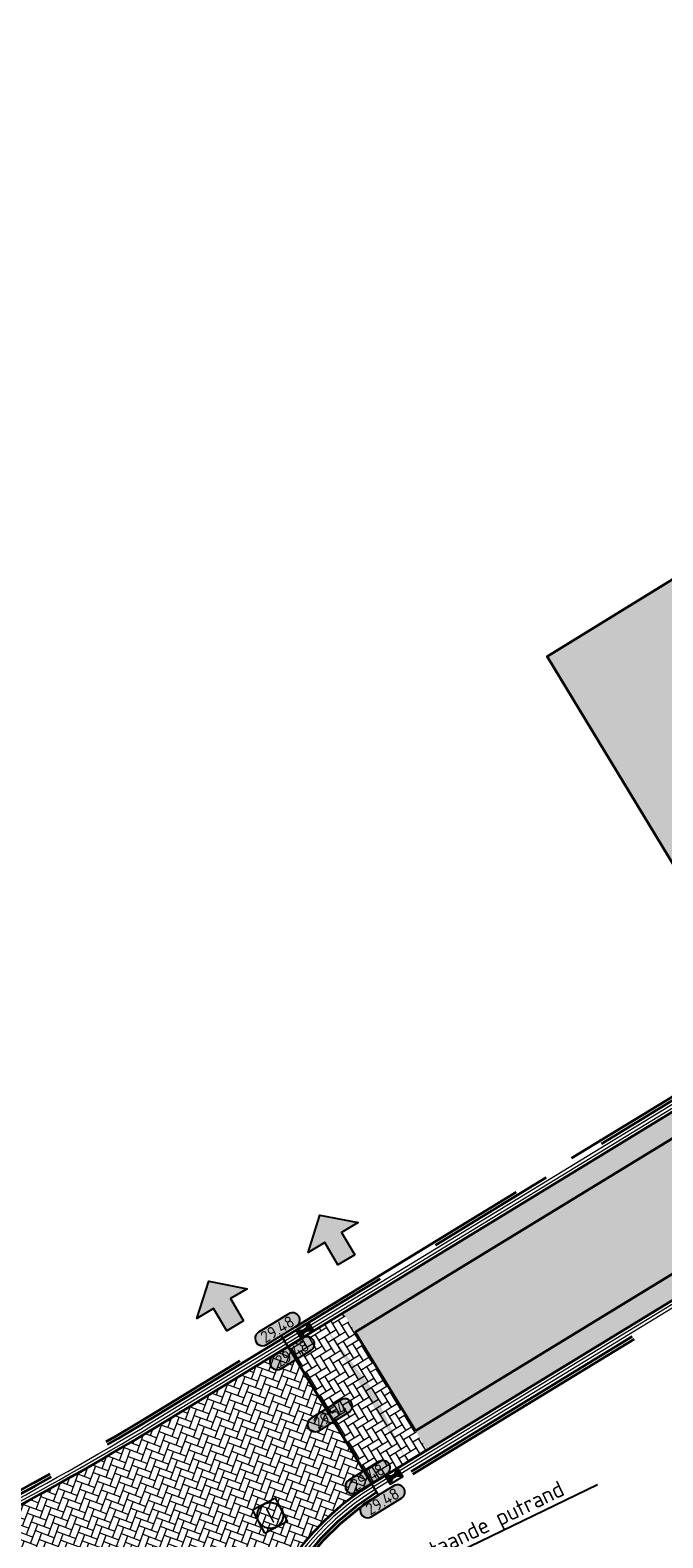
# Model space of a CAD drawing. Header units: metres. Extents: x 199937 to 201628, y 374508 to 375260.
# Tile 92 of 183: x 201259 to 201278, y 374829 to 374875. Entities that reach past the tile are written whole.
import ezdxf
from ezdxf import colors
from ezdxf.entities.mleader import LeaderData, LeaderLine
from ezdxf.enums import TextEntityAlignment as Align
from ezdxf.math import Vec2, Vec3

# ---------------------------------------------------------------- set-up
doc = ezdxf.new("R2010")
doc.units = ezdxf.units.M
doc.linetypes.add('VH-OPSLUITBAND_100X200', pattern=[16, 8, -2, 4, -2])
doc.layers.add('000___INRIT-PIJL', color=252, linetype='Continuous')
for name, color, linetype, lineweight in [('N-WE-GR-BEPLANTING_CULTUUR-A', 92, 'Continuous', 0), ('N-WE-GR-GROENSTROOK-G', 90, 'Continuous', 35), ('N-WE-OG-HOOGTELIJN-G', 7, 'Continuous', 25), ('N-WE-RI-GWA_BOB-T25', 7, 'Continuous', 25), ('N-WE-RI-ITR_RIOOLPUT-S', 84, 'Continuous', 25), ('N-WE-RI-KOLK-S', 7, 'Continuous', 25), ('N-WE-VH-DWARSHELLING-S', 7, 'Continuous', 25), ('N-WE-VH-GOOT-G', 170, 'Continuous', 35), ('N-WE-VH-KANTOPSLUITING_OPSLUITBAND_100X200-G', 150, 'VH-OPSLUITBAND_100X200', 35), ('N-WE-VH-KANTVERHARDING_STREKLAAG-G', 60, 'Continuous', 18), ('N-WE-VH-VERHARDING_BETONSTRAATSTEEN-G', 252, 'Continuous', 35), ('X-XX-AL-HOOGTELABEL-S', 7, 'Continuous', 25)]:
    doc.layers.add(name, color=color, linetype=linetype, lineweight=lineweight)
doc.layers.add('N-WE-VH-VERHARDING_BETONSTRAATSTEEN_HEIDE-A', color=7, linetype='Continuous', lineweight=0, true_color=0x986657)
doc.layers.add('N-WE-VH-VERHARDING_BETONSTRAATSTEEN_ROOD-A', color=7, linetype='Continuous', lineweight=0, true_color=0xa92c0a)
doc.styles.add('NLCS-ISO', font='NLCS-ISO.ttf')
doc.styles.add('NLCS-ISO-ANNOTATIEF-T18', font='NLCS-ISO.ttf', dxfattribs={"height": 1.8})
doc.styles.add('NLCS-ISO-M200-T25', font='NLCS-ISO.ttf', dxfattribs={"height": 0.5})
pattern_1 = [(121.40454236, (0, 0), (-0.2886632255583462, 0.06981075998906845), [0.6299999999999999, -0.21]), (31.40454236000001, (-0.3584739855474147, -0.2188524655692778), (-0.2886632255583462, 0.0698107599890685), [0.63, -0.21])]

# ---------------------------------------------------------------- blocks, each defined once
blk = doc.blocks.new('inrit')
h = blk.add_hatch(color=256)
h.dxf.hatch_style = 1
h.paths.add_polyline_path([(0.3000000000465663, 1), (-0.300000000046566, 1), (-0.3000000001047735, 1.799999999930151), (-0.900000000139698, 1.799999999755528), (-2.328301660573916e-10, 2.599999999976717), (0.9000000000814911, 1.799999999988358), (0.2999999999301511, 1.799999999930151)])
at = {"color": 3, "flags": 128}
blk.add_lwpolyline([(0.3000000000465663, 1), (-0.300000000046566, 1), (-0.3000000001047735, 1.799999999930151), (-0.900000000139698, 1.799999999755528), (-2.328301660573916e-10, 2.599999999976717), (0.9000000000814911, 1.799999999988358), (0.2999999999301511, 1.799999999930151), (0.3000000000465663, 1)], dxfattribs=at)
blk = doc.blocks.new('*U283')
h = blk.add_hatch(color=253)
h.dxf.hatch_style = 1
edge = h.paths.add_edge_path()
edge.add_line((2.726055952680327, 1.132202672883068), (-2.726055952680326, 1.132202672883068))
edge.add_arc((-2.726055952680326, 0), 1.132202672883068, 90, 270)
edge.add_line((-2.726055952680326, -1.132202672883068), (2.726055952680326, -1.132202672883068))
edge.add_arc((2.726055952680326, 3.697785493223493e-32), 1.132202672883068, 270, 450)
blk.add_lwpolyline([(2.726055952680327, 1.132202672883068), (-2.726055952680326, 1.132202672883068, 0.9999999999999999), (-2.726055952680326, -1.132202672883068), (2.726055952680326, -1.132202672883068, 0.9999999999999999)], format="xyb", close=True)
at = {"style": 'NLCS-ISO-ANNOTATIEF-T18'}
blk.add_attdef('HGT', text='', height=1.8, dxfattribs=at).set_placement((-0.002853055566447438, -0.0004570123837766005), align=Align.MIDDLE_CENTER)
blk = doc.blocks.new('SRI-PUT_INSPECTIE-SO')
at = {"lineweight": -3, "flags": 128}
blk.add_lwpolyline([(-1.999999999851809, -2.000000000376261), (2.000000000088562, -2.000000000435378), (2.000000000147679, 1.999999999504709), (-2.00000000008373, 1.999999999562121)], close=True, dxfattribs=at)
at = {"lineweight": -3, "ltscale": 1.5}
blk.add_circle((0, -7.105427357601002e-14), 1.999999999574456, dxfattribs=at)
at = {"ltscale": 0.1, "style": 'NLCS-ISO'}
blk.add_text('I', height=2.5, dxfattribs=at).set_placement((-0.002795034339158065, -0.007140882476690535), align=Align.MIDDLE_CENTER)
blk = doc.blocks.new('*U408')
blk.add_solid([(0, 0), (2.485991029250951, 0.25), (4.971982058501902, 0)])
blk = doc.blocks.new('N-SRI-KOLK_STRAAT_450X300-SO')
h = blk.add_hatch(color=256)
h.dxf.hatch_style = 1
h.paths.add_polyline_path([(-7.127631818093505e-14, 0.7499999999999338), (-1.125000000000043, 1.49999999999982), (-1.125000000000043, 4.75175454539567e-14)])
h.paths.add_polyline_path([(1.1249999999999, 4.75175454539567e-14), (1.1249999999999, 1.49999999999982), (-7.122080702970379e-14, 0.7499999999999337)])
for p, q in [((-1.125000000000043, 4.75175454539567e-14), (1.1249999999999, 1.49999999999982)), ((1.1249999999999, 4.75175454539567e-14), (-1.125000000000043, 1.49999999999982))]:
    blk.add_line(p, q)
at = {"flags": 128}
blk.add_lwpolyline([(-1.125000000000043, 4.75175454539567e-14), (1.1249999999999, 4.75175454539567e-14), (1.1249999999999, 1.49999999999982), (-1.125000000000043, 1.49999999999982)], close=True, dxfattribs=at)

msp = doc.modelspace()

# ---------------------------------------------------------------- hatches: boundary and pattern name
at = {"layer": 'N-WE-GR-BEPLANTING_CULTUUR-A'}
h = msp.add_hatch(dxfattribs=at)
h.set_pattern_fill('AGR-BEPLANTING_SOORT_01-SO', color=256, scale=0.2, pattern_type=2)
h.set_pattern_definition([(59.99999999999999, (0, 0), (-0.1154700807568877, 0.1999999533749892), [0.0577352, -0.1732052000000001]), (120, (0, 0), (-0.2309400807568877, -4.662501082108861e-08), [0.0577352, -0.1732052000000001]), (270, (0, 0), (0.11547, -0.2000000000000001), [0.05, -0.35])])
edge = h.paths.add_edge_path()
edge.add_line((201298.693296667, 374869.3822465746), (201298.9777335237, 374870.5668369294))
edge.add_line((201298.9777335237, 374870.5668369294), (201274.902110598, 374855.7492131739))
edge.add_line((201274.902110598, 374855.7492131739), (201279.0362602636, 374848.9254358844))
edge.add_line((201279.0362602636, 374848.9254358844), (201283.294299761, 374851.7049426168))
edge.add_line((201283.294299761, 374851.7049426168), (201285.7657540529, 374858.4633730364))
edge.add_line((201285.7657540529, 374858.4633730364), (201290.8724429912, 374861.2853028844))
edge.add_line((201290.8724429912, 374861.2853028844), (201295.6018533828, 374860.1232281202))
edge.add_line((201295.6018533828, 374860.1232281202), (201297.0214438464, 374857.3770666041))
edge.add_line((201297.0214438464, 374857.3770666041), (201300.6171518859, 374855.4967351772))
edge.add_line((201300.6171518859, 374855.4967351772), (201301.2569089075, 374855.8873141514))
edge.add_arc((201298.1825528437, 374860.9230201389), 5.899999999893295, 301.4045423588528, 366.3291639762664)
edge.add_line((201304.0465921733, 374861.5734374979), (201303.1456429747, 374861.7897715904))
edge.add_line((201303.1456429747, 374861.7897715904), (201298.130868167, 374858.7169693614))
edge.add_line((201298.130868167, 374858.7169693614), (201293.5331589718, 374866.2203732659))
edge.add_line((201293.5331589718, 374866.2203732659), (201298.693296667, 374869.3822465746))
at = {"layer": 'N-WE-VH-VERHARDING_BETONSTRAATSTEEN_HEIDE-A', "true_color": 0x986657}
h = msp.add_hatch(dxfattribs=at)
h.set_pattern_fill('AVH-HEI_BSS_KEIFRMT_KEPER-SO', color=25, scale=2, angle=121.40454236, pattern_type=2)
h.set_pattern_definition(pattern_1)
h.paths.add_polyline_path([(201300.1230749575, 374853.9062991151), (201299.7583208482, 374854.5037557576), (201268.6053371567, 374835.4845031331), (201268.970091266, 374834.8870464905)])
h = msp.add_hatch(dxfattribs=at)
h.set_pattern_fill('AVH-HEI_BSS_KEIFRMT_KEPER-SO', color=25, scale=2, angle=121.40454236, pattern_type=2)
h.set_pattern_definition(pattern_1)
h.paths.add_polyline_path([(201302.3491078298, 374850.2601218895), (201301.9843537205, 374850.8575785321), (201270.8313700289, 374831.8383259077), (201271.1961241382, 374831.240869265)])
h = msp.add_hatch(dxfattribs=at)
h.set_pattern_fill('AVH-HEI_BSS_KEIFRMT_KEPER-SO', color=25, scale=2, angle=121.40454236, pattern_type=2)
h.set_pattern_definition(pattern_1)
h.paths.add_polyline_path([(201268.6053371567, 374835.4845031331), (201266.8983181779, 374834.4423485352), (201269.4891051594, 374830.1987146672), (201271.1961241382, 374831.240869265), (201270.8313700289, 374831.8383259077)])
at = {"layer": 'N-WE-VH-VERHARDING_BETONSTRAATSTEEN_ROOD-A'}
h = msp.add_hatch(dxfattribs=at)
h.set_pattern_fill('AVH-ROO_BSS_KEIFRMT_KEPER-SO', color=36, scale=2, angle=76.40454236, pattern_type=2)
h.set_pattern_definition([(76.40454236, (201270.8313700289, 374831.8383259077), (-0.1547520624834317, 0.2534793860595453), [0.6299999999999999, -0.21]), (346.40454236, (201270.4231385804, 374831.9370532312), (-0.1547520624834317, 0.2534793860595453), [0.63, -0.21])])
h.paths.add_polyline_path([(201301.9843537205, 374850.8575785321), (201300.1230749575, 374853.9062991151), (201268.970091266, 374834.8870464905), (201270.8313700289, 374831.8383259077)])
h = msp.add_hatch(dxfattribs=at)
h.set_pattern_fill('AVH-ROO_BSS_KEIFRMT_KEPER-SO', color=36, scale=2, angle=69.61158121, pattern_type=2)
h.set_pattern_definition([(69.61158121, (0, 0), (-0.1236836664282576, 0.2700043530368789), [0.63, -0.21]), (339.61158121, (-0.3936880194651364, 0.1463206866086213), (-0.1236836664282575, 0.2700043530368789), [0.63, -0.21])])
edge = h.paths.add_edge_path()
edge.add_line((201269.4891051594, 374830.1987146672), (201266.8983181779, 374834.4423485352))
edge.add_line((201266.8983181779, 374834.4423485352), (201263.0765490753, 374832.109114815))
edge.add_arc((201210.8124959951, 374917.716116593), 100.2999999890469, 294.6115812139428, 301.40454235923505, ccw=False)
edge.add_line((201252.5838921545, 374826.5281762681), (201251.0386041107, 374825.8203103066))
edge.add_line((201251.0386041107, 374825.8203103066), (201253.1132263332, 374821.2913611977))
edge.add_arc((201255.7369531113, 374815.5637039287), 6.299999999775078, 26.00278826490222, 114.6115812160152, ccw=False)
edge.add_line((201261.3992211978, 374818.3257177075), (201261.8984618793, 374817.3022490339))
edge.add_line((201261.8984618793, 374817.3022490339), (201266.3542332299, 374819.4757423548))
edge.add_arc((201273.8140467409, 374823.114585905), 8.300000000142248, 121.40454235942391, 206.0027882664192, ccw=False)

# ---------------------------------------------------------------- linework, layer by layer
at = {"layer": 'N-WE-GR-GROENSTROOK-G'}
msp.add_lwpolyline([(201300.617151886, 374855.4967351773), (201297.0214438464, 374857.3770666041), (201295.6018533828, 374860.1232281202), (201290.8724429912, 374861.2853028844), (201285.7657540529, 374858.4633730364), (201284.1683950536, 374854.0952406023), (201283.294299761, 374851.7049426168), (201279.0362602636, 374848.9254358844), (201274.902110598, 374855.7492131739), (201298.9777335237, 374870.5668369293), (201298.693296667, 374869.3822465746), (201293.5331589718, 374866.220373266), (201298.130868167, 374858.7169693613), (201303.1456429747, 374861.7897715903), (201304.0465921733, 374861.5734374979, -0.2911166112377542), (201301.2569089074, 374855.8873141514)], format="xyb", close=True, dxfattribs=at)
at = {"layer": 'N-WE-OG-HOOGTELIJN-G'}
msp.add_lwpolyline([(201269.6975360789, 374829.8573108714), (201266.6898872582, 374834.7837523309)], dxfattribs=at)
at = {"layer": 'N-WE-VH-GOOT-G'}
for points in [[(201279.4654290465, 374903.5273109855), (201276.406011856, 374908.5202415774, 0.1877469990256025), (201272.7674762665, 374911.2855925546), (201259.3802154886, 374915.1164447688, 0.2094161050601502), (201254.3700697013, 374914.440235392), (201197.641662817, 374879.891685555, 0.3496658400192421), (201194.9418536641, 374872.5188592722), (201203.5700273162, 374846.6330093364, 0.08300686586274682), (201211.3376270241, 374831.9775358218, 0.01048548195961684), (201222.5837637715, 374817.8977237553, 0.3384533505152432), (201230.0464565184, 374816.2042217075), (201252.5838921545, 374826.5281762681, 0.0296485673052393), (201263.0765490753, 374832.109114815), (201301.465339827, 374855.5459103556, 0.4146907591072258), (201303.5543079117, 374864.2145619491), (201279.9878960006, 374902.6746514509)], [(201304.0561268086, 374851.3022764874), (201269.4891051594, 374830.1987146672, 0.386862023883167), (201266.3542332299, 374819.4757423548), (201286.8574434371, 374777.4431233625, 0.4537125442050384), (201296.0079422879, 374774.9589722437), (201312.9819750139, 374786.2451868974)]]:
    msp.add_lwpolyline(points, format="xyb", dxfattribs=at)
at = {"layer": 'N-WE-VH-KANTOPSLUITING_OPSLUITBAND_100X200-G'}
for points in [[(201259.6940659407, 374914.714593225), (201259.2976812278, 374914.8280213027, 0.2094161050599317), (201254.5261138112, 374914.1840123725), (201197.7977069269, 374879.6354625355, 0.3496658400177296), (201195.2264601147, 374872.6137232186), (201203.8546337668, 374846.7278732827, 0.08300686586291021), (201211.5759058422, 374832.1598081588, 0.01048548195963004), (201222.8141907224, 374818.0898263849, 0.3384533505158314), (201229.921517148, 374816.4769672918), (201252.4589527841, 374826.8009218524, 0.02964856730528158), (201262.9202258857, 374832.3651676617), (201301.3090166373, 374855.8019632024, 0.2991574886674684), (201304.1238061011, 374861.7605819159, 0.2991574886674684)], [(201304.0465921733, 374861.5734374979, -0.2911166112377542), (201301.2569089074, 374855.8873141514), (201262.8681181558, 374832.4505186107, -0.02964856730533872), (201252.4173063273, 374826.8918370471), (201229.8798706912, 374816.5678824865, -0.3384533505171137), (201222.890999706, 374818.1538605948, -0.01048548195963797), (201211.6553321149, 374832.2205656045, -0.08300686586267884), (201203.9495025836, 374846.7594945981), (201195.3213289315, 374872.645344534, -0.3496658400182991), (201197.8497216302, 374879.5500548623), (201254.5781285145, 374914.0986046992, -0.2094161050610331), (201259.2701698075, 374914.7318801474), (201259.4742722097, 374914.6734749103)], [(201328.7256171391, 374866.0511033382), (201315.3391798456, 374857.8607936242), (201304.8435285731, 374851.4315043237), (201269.6454283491, 374829.9426618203, 0.3868620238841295), (201266.6238650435, 374819.6072668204), (201287.1270752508, 374777.5746478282, 0.4537125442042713), (201295.841836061, 374775.2087896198), (201313.1054015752, 374786.6875176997), (201328.8999947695, 374797.1261028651)], [(201328.7778071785, 374865.9658026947), (201315.3913698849, 374857.7754929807), (201304.8957001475, 374851.3461923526), (201269.697536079, 374829.8573108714, 0.3868620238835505), (201266.7137423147, 374819.651108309), (201287.216952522, 374777.6184893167, 0.4537125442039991), (201295.7864673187, 374775.2920620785), (201313.050148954, 374786.7708673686), (201328.8448584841, 374797.2095294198, -6.668934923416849e-05), (201328.8448807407, 374797.2095441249)]]:
    msp.add_lwpolyline(points, format="xyb", dxfattribs=at)
at = {"layer": 'N-WE-VH-KANTVERHARDING_STREKLAAG-G'}
for points in [[(201279.3801630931, 374903.4750642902), (201276.3207459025, 374908.467994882, 0.1877469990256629), (201272.7399648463, 374911.1894513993), (201259.3527040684, 374915.0203036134, 0.2094161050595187), (201254.4220844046, 374914.3548277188), (201197.6936775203, 374879.8062778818, 0.3496658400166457), (201195.036722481, 374872.5504805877), (201203.664896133, 374846.6646306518, 0.08300686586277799), (201211.4170532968, 374832.0382932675, 0.01048548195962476), (201222.6605727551, 374817.9617579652, 0.3384533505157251), (201230.0048100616, 374816.2951369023), (201252.5422456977, 374826.6190914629, 0.02964856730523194), (201263.0244413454, 374832.1944657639), (201301.4132320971, 374855.6312613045, 0.4146907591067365), (201303.4690419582, 374864.1623152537), (201279.9026300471, 374902.6224047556)], [(201279.2948971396, 374903.4228175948), (201276.2354799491, 374908.4157481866, 0.1877469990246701), (201272.712453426, 374911.0933102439), (201259.3251926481, 374914.9241624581, 0.2094161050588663), (201254.4740991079, 374914.2694200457), (201197.7456922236, 374879.7208702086, 0.3496658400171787), (201195.1315912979, 374872.5821019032), (201203.7597649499, 374846.6962519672, 0.08300686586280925), (201211.4964795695, 374832.0990507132, 0.01048548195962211), (201222.7373817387, 374818.025792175, 0.3384533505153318), (201229.9631636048, 374816.386052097), (201252.5005992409, 374826.7100066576, 0.02964856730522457), (201262.9723336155, 374832.2798167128), (201301.3611243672, 374855.7166122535, 0.4146907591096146), (201303.3837760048, 374864.1100685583), (201279.8173640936, 374902.5701580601)], [(201304.7393131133, 374851.6022062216), (201269.5412128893, 374830.1133637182, 0.386862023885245), (201266.4441105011, 374819.5195838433), (201286.9473207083, 374777.486964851, 0.4537125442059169), (201295.9525735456, 374775.0422447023), (201313.2161390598, 374786.5209727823)], [(201304.7914208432, 374851.5168552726), (201269.5933206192, 374830.0280127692, 0.3868620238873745), (201266.5339877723, 374819.5634253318), (201287.0371979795, 374777.5308063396, 0.45371254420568), (201295.8972048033, 374775.125517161), (201313.1607703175, 374786.604245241)]]:
    msp.add_lwpolyline(points, format="xyb", dxfattribs=at)
at = {"layer": 'N-WE-VH-VERHARDING_BETONSTRAATSTEEN-G'}
for points in [[(201268.970091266, 374834.8870464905), (201300.1230749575, 374853.9062991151), (201301.9843537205, 374850.8575785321), (201270.8313700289, 374831.8383259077)], [(201270.8313700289, 374831.8383259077), (201268.970091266, 374834.8870464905)], [(201269.4891051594, 374830.1987146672), (201266.8983181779, 374834.4423485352)]]:
    msp.add_lwpolyline(points, dxfattribs=at)

# ---------------------------------------------------------------- block references
at = {"layer": '000___INRIT-PIJL'}
for p, rotation in [((201269.2105501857, 374836.2621395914, 29.45130810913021), 30.74148079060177), ((201265.7797660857, 374834.2217281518, 29.45225963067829), 30.74148079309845)]:
    msp.add_blockref('inrit', p, dxfattribs=dict(at, rotation=rotation))
at = {"layer": 'N-WE-RI-ITR_RIOOLPUT-S', "xscale": 0.2, "yscale": 0.2, "zscale": 0.2, "rotation": 27.5923365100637}
msp.add_blockref('SRI-PUT_INSPECTIE-SO', (201266.3440532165, 374829.2239851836), dxfattribs=at)
at = {"layer": 'N-WE-RI-KOLK-S', "xscale": 0.2, "yscale": 0.2, "zscale": 0.2}
for p, rotation in [((201267.3436792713, 374835.0657365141), 211.4045423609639), ((201270.2471126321, 374830.3099969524), 31.4045423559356)]:
    msp.add_blockref('N-SRI-KOLK_STRAAT_450X300-SO', p, dxfattribs=dict(at, rotation=rotation))
at = {"layer": 'N-WE-VH-DWARSHELLING-S', "rotation": 301.4045423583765}
msp.add_blockref('*U408', (201267.9977253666, 374835.1135491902), dxfattribs=at)
at = {"layer": 'X-XX-AL-HOOGTELABEL-S', "xscale": 0.2, "yscale": 0.2, "zscale": 0.2, "rotation": 31.40454236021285}
for p, values in [((201266.571894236, 374834.9770214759), {'HGT': '29.48'}), ((201267.0254090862, 374834.2341773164), {'HGT': '29.48'}), ((201268.1937116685, 374832.3205316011), {'HGT': '29.54'}), ((201269.3600071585, 374830.4101734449), {'HGT': '29.48'}), ((201269.8155291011, 374829.6640417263), {'HGT': '29.48'})]:
    msp.add_blockref('*U283', p, dxfattribs=at).add_auto_attribs(values)

# ---------------------------------------------------------------- leaders
at = {"layer": 'N-WE-RI-GWA_BOB-T25'}
ml = msp.add_multileader_mtext('Standard', dxfattribs=at)
ml.set_content('Handhaven bestaande putrand', color=256, style='NLCS-ISO-M200-T25')
ml.set_leader_properties(color=256, linetype='ByLayer', lineweight=-1)
ml.build(insert=Vec2(0, 0))
ml.multileader.update_dxf_attribs({"text_left_attachment_type": 5, "text_right_attachment_type": 5, "dogleg_length": 0.5, "arrow_head_size": 0.5})
ctx = ml.context
ctx.base_point, ctx.char_height, ctx.arrow_head_size, ctx.landing_gap_size, ctx.plane_origin, ctx.plane_x_axis, ctx.plane_y_axis = Vec3(201267.2790493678, 374825.7497922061, 29.65619063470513), 0.5, 0.5, 0.18, Vec3(201259.8172509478, 374827.1673494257, 29.65619063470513), Vec3(0.9006210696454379, 0.4346052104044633), Vec3(-0.4346052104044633, 0.9006210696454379)
ctx.left_attachment, ctx.right_attachment = 5, 5
notes = []
notes.append((ctx, [(0, (1, 1, 0), (201266.828738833, 374825.5324896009, 29.65619063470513), (0.9006210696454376, 0.4346052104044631), 0.5, [(0, [(201259.8172509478, 374827.1673494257, 29.65619063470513)], 0, [])])]))
ctx.mtext.insert, ctx.mtext.text_direction, ctx.mtext.rotation, ctx.mtext.flow_direction = Vec3(201267.1586677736, 374826.4134248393, 29.65619063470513), Vec3(0.9006210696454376, 0.4346052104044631), 0.4495998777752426, 5
for ctx, leaders in notes:
    for number, flags, end, landing, length, lines in leaders:
        leader = LeaderData()
        leader.index, (leader.has_last_leader_line, leader.has_dogleg_vector, leader.attachment_direction) = number, flags
        leader.last_leader_point, leader.dogleg_vector, leader.dogleg_length = Vec3(end), Vec3(landing), length
        for number, points, colour, breaks in lines:
            line = LeaderLine()
            line.index, line.vertices, line.color, line.breaks = number, Vec3.list(points), colors.encode_raw_color(colour), breaks
            leader.lines.append(line)
        ctx.leaders.append(leader)

doc.saveas('drawing.dxf')
